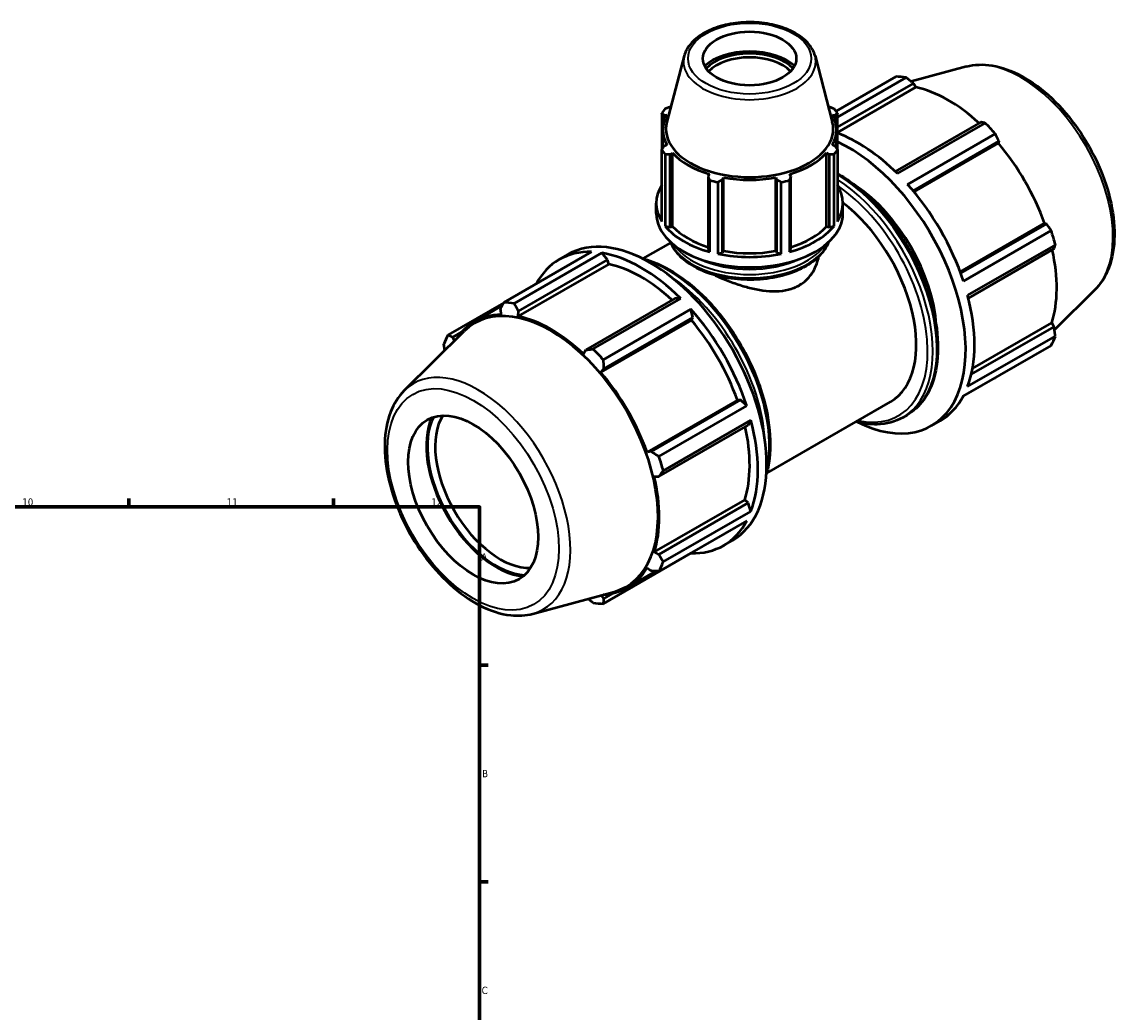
# Model space of a CAD drawing. Header units: millimetres. Extents: x 0 to 1041, y -3 to 942.
# Tile 8 of 8: x 664 to 1041, y 401 to 740. Entities that reach past the tile are written whole.
import ezdxf

# ---------------------------------------------------------------- set-up
doc = ezdxf.new("R2010")
doc.units = ezdxf.units.MM
for name, color, linetype, lineweight in [('Border (ISO)', 7, 'Continuous', 70), ('Visible (ISO)', 7, 'Continuous', 50), ('Visible Narrow (ISO)', 7, 'Continuous', 35)]:
    doc.layers.add(name, color=color, linetype=linetype, lineweight=lineweight)
doc.styles.add('Note Text (ISO)', font='tahoma.ttf')

# ---------------------------------------------------------------- blocks, each defined once
blk = doc.blocks.new('Borders Default Border')
at = {"layer": 'Border (ISO)'}
for p, q in [((700.83, 574), (700.83, 576.9)), ((770.92, 574), (770.92, 576.9)), ((821, 519.75), (823.9, 519.75)), ((821, 445.5), (823.9, 445.5))]:
    blk.add_line(p, q, dxfattribs=at)
at = {"layer": 'Border (ISO)', "flags": 128}
blk.add_lwpolyline([(20, 20), (20, 574), (821, 574), (821, 20), (20, 20)], dxfattribs=at)
at = {"layer": 'Border (ISO)', "color": 232, "true_color": 0xca0064, "char_height": 2.5, "attachment_point": 7, "style": 'Note Text (ISO)'}
for s, insert in [('10', (664.29, 574.35)), ('11', (734.37, 574.4)), ('12', (804.46, 574.4)), ('A', (821.59, 555.62)), ('B', (821.89, 481.37)), ('C', (821.73, 407.08))]:
    blk.add_mtext(s, dxfattribs=dict(at, insert=insert))

msp = doc.modelspace()

# ---------------------------------------------------------------- linework, layer by layer
at = {"layer": 'Visible (ISO)'}
for p, q in [((891.154, 728.489), (885.22, 705.925)), ((935.981, 728.489), (941.915, 705.925)), ((987.904, 724.822), (968.954, 719.683)), ((943.185, 709.546), (963.757, 721.392)), ((967.245, 721.054), (943.677, 707.482)), ((943.677, 704.014), (969.759, 719.033)), ((943.677, 702.277), (970.508, 717.728)), ((969.759, 719.033), (970.508, 717.728)), ((886.575, 711.077), (886.319, 711.077)), ((940.816, 711.077), (940.56, 711.077)), ((883.458, 708.808), (883.458, 696.329)), ((884.269, 708.228), (885.185, 708.317)), ((884.269, 706.171), (884.269, 708.228)), ((941.95, 708.317), (942.866, 708.228)), ((942.866, 708.228), (942.866, 706.171)), ((943.677, 696.329), (943.677, 708.808)), ((992.825, 705.75), (963.499, 688.862)), ((964.223, 688.153), (994.3, 705.474)), ((883.807, 696.874), (883.807, 703.164)), ((943.327, 696.874), (943.327, 703.164)), ((997.788, 701.795), (967.711, 684.475)), ((885.185, 698.01), (884.269, 697.589)), ((942.866, 697.589), (941.95, 698.01)), ((969.59, 682.299), (999.001, 699.235)), ((969.923, 681.898), (998.837, 698.549)), ((999.001, 699.235), (998.837, 698.549)), ((883.458, 671.761), (883.458, 696.329)), ((884.615, 694.72), (884.615, 670.152)), ((886.319, 694.74), (887.17, 695.25)), ((886.319, 669.832), (886.319, 694.74)), ((887.17, 670.087), (887.17, 695.25)), ((939.965, 670.087), (939.965, 695.25)), ((939.965, 695.25), (940.816, 694.74)), ((940.816, 694.74), (940.816, 669.832)), ((942.52, 670.152), (942.52, 694.72)), ((943.677, 696.329), (943.677, 671.761)), ((899.826, 687.962), (899.383, 687.217)), ((899.383, 687.217), (899.383, 662.309)), ((904.33, 686.037), (904.618, 686.819)), ((904.618, 661.656), (904.618, 686.819)), ((922.516, 661.656), (922.516, 686.819)), ((922.516, 686.819), (922.805, 686.037)), ((927.752, 687.217), (927.309, 687.962)), ((927.752, 662.309), (927.752, 687.217)), ((899.938, 661.328), (899.938, 685.896)), ((902.732, 685.23), (902.732, 660.661)), ((904.33, 661.129), (904.33, 686.037)), ((922.805, 686.037), (922.805, 661.129)), ((924.403, 660.661), (924.403, 685.23)), ((927.196, 685.896), (927.196, 661.328)), ((881.567, 674.512), (881.567, 678)), ((945.567, 674.512), (945.567, 678)), ((985.721, 654.53), (1014.638, 671.182)), ((1014.638, 671.182), (1015.312, 670.985)), ((884.615, 670.152), (886.319, 669.832)), ((886.319, 669.832), (887.17, 670.087)), ((939.965, 670.087), (940.816, 669.832)), ((940.816, 669.832), (942.52, 670.152)), ((1015.312, 670.985), (985.899, 654.048)), ((986.842, 651.338), (1016.919, 668.659)), ((877.132, 659.017), (886.547, 664.439)), ((1018.364, 663.794), (988.287, 646.474)), ((829.347, 643.991), (859.424, 661.311)), ((862.912, 660.973), (832.835, 643.652)), ((848.244, 658.682), (851.261, 660.419)), ((864.907, 658.653), (862.912, 660.973)), ((899.383, 662.309), (899.938, 661.328)), ((902.732, 660.661), (904.33, 661.129)), ((904.33, 661.129), (904.618, 661.656)), ((922.516, 661.656), (922.805, 661.129)), ((922.805, 661.129), (924.403, 660.661)), ((927.196, 661.328), (927.752, 662.309)), ((988.542, 645.482), (1017.87, 662.37)), ((865.267, 657.124), (834.281, 639.28)), ((834.31, 641.033), (864.907, 658.653)), ((865.267, 657.124), (864.907, 658.653)), ((887.973, 645.37), (857.376, 627.75)), ((859.89, 628.072), (889.967, 645.392)), ((889.967, 645.392), (887.973, 645.37)), ((1031.94, 648.353), (1018.043, 634.601)), ((829.284, 643.869), (810.216, 632.888)), ((819.232, 637.411), (828.792, 642.916)), ((828.134, 641.632), (828.298, 639.86)), ((834.281, 639.28), (834.31, 641.033)), ((893.455, 641.714), (863.378, 624.393)), ((894.149, 638.855), (893.455, 641.714)), ((893.596, 637.944), (862.61, 620.101)), ((863.553, 621.236), (894.149, 638.855)), ((893.596, 637.944), (894.149, 638.855)), ((795.195, 613.848), (815.726, 634.165)), ((811.823, 632.167), (814.947, 633.966)), ((1017.87, 635.702), (989.56, 619.399)), ((989.964, 621.365), (1017.116, 637.001)), ((1017.116, 637.001), (1017.87, 635.702)), ((812.409, 630.882), (811.823, 632.167)), ((988.287, 615.193), (1018.364, 632.513)), ((857.376, 627.75), (856.626, 626.412)), ((1016.919, 629.312), (986.842, 611.992)), ((862.61, 620.101), (863.553, 621.236)), ((986.776, 611.869), (997.788, 618.21)), ((909.396, 610.577), (878.411, 592.733)), ((910.46, 610.605), (879.863, 592.985)), ((882.509, 591.257), (912.587, 608.577)), ((910.46, 610.605), (909.396, 610.577)), ((912.587, 608.577), (910.46, 610.605)), ((919.425, 585.574), (961.876, 610.021)), ((914.031, 603.713), (883.954, 586.393)), ((913.018, 601.99), (914.031, 603.713)), ((966.151, 604.658), (967.527, 605.451)), ((975.874, 601.781), (978.891, 603.519)), ((882.422, 584.371), (913.018, 601.99)), ((879.863, 592.985), (878.411, 592.733)), ((880.889, 584.388), (882.422, 584.371)), ((911.875, 576.396), (880.889, 558.553)), ((913.018, 575.321), (882.422, 557.702)), ((913.018, 575.321), (911.875, 576.396)), ((914.031, 572.432), (913.018, 575.321)), ((883.954, 555.111), (914.031, 572.432)), ((912.587, 569.231), (882.509, 551.911)), ((904.635, 560.758), (907.652, 562.495)), ((863.378, 540.808), (893.455, 558.129)), ((882.422, 557.702), (880.889, 558.553)), ((893.455, 558.129), (893.491, 558.235)), ((871.675, 546.342), (881.431, 551.959)), ((878.411, 553.062), (879.863, 552.034)), ((839.231, 537.378), (867.108, 544.939)), ((863.553, 542.569), (862.714, 543.747)), ((866.754, 544.412), (863.553, 542.569))]:
    msp.add_line(p, q, dxfattribs=at)
for centre, major_axis, ratio in [((913.567, 727.571), (16, 0), 0.5758617), ((818.815, 576.536), (15.72, -27.297), 0.5780931)]:
    msp.add_ellipse(centre, major_axis=major_axis, ratio=ratio, dxfattribs=at)
for centre, major_axis, ratio, start_param, end_param in [((913.567, 719.532), (-18.09, 0), 0.5758617, 3.6965712, 5.7282067), ((913.567, 719.532), (-16.96, 0), 0.5758617, 3.6404087, 5.7843693), ((913.567, 718.747), (16, 0), 0.5758617, 0.4993452, 2.6422475), ((980.773, 669.801), (-28.195, 48.962), 0.5780931, 5.8451561, 5.9396837), ((981.681, 670.324), (26.222, -45.535), 0.5780931, 2.0696433, 2.6635608), ((913.567, 702.569), (-32, 0), 0.5758617, 5.8432224, 5.93775), ((913.567, 702.569), (32, 0), 0.5758617, 0.3454353, 0.4399629), ((913.567, 703.164), (-29.76, 0), 0.5758617, 5.9777527, 6.5886179), ((913.567, 703.453), (-28.67, 0), 0.5758617, 6.1329002, 9.5750631), ((913.567, 703.164), (29.76, 0), 0.5758617, 5.9777527, 6.5886179), ((980.773, 669.801), (28.195, -48.962), 0.5780931, 1.9181653, 2.0126929), ((950.695, 652.481), (28.195, -48.962), 0.5780931, 2.0126929, 2.5347103), ((947.678, 650.743), (28.195, -48.962), 0.5780931, 5.5691547, 8.7416313), ((981.681, 670.324), (26.222, -45.535), 0.5780931, 1.2672974, 1.8781627), ((913.567, 702.569), (-32, 0), 0.5758617, 0.3454353, 0.4399629), ((913.567, 703.164), (29.76, 0), 0.5758617, 3.6215582, 4.2324234), ((913.567, 703.164), (29.76, 0), 0.5758617, 5.1923545, 5.8032198), ((913.567, 702.569), (32, 0), 0.5758617, 5.8432224, 5.93775), ((913.567, 703.164), (29.76, 0), 0.5758617, 4.4069564, 5.0178216), ((913.567, 678), (-32, 0), 0.5758617, 5.93775, 6.6286206), ((913.567, 702.569), (32, 0), 0.5758617, 4.2724261, 4.3669537), ((913.567, 702.569), (32, 0), 0.5758617, 5.0578243, 5.1523519), ((913.567, 678), (32, 0), 0.5758617, 5.93775, 6.6286206), ((947.678, 650.743), (21.146, -36.721), 0.5780931, 0.8604453, 2.2811474), ((950.695, 652.481), (28.195, -48.962), 0.5780931, 1.2272947, 1.9181653), ((940.73, 646.742), (21.146, -36.721), 0.5780931, 0, 2.196001), ((913.567, 674.512), (-32, 0), 0.5758617, 0, 3.1415927), ((913.567, 678), (32, 0), 0.5758617, 3.5815555, 4.2724261), ((913.567, 678), (29.76, 0), 0.5758617, 3.6215582, 4.2155561), ((913.567, 678), (32, 0), 0.5758617, 5.1523519, 5.8432224), ((913.567, 678), (29.76, 0), 0.5758617, 5.2092219, 5.8032198), ((980.773, 669.801), (28.195, -48.962), 0.5780931, 1.1327672, 1.2272947), ((879.457, 611.457), (-28.195, 48.962), 0.5780931, 3.1415927, 6.2831853), ((876.44, 609.72), (-28.195, 48.962), 0.5780931, 5.9396837, 6.6266869), ((876.44, 609.72), (28.195, -48.962), 0.5780931, 2.0126929, 2.7035635), ((913.567, 678), (32, 0), 0.5758617, 4.3669537, 5.0578243), ((913.567, 678), (29.76, 0), 0.5758617, 4.4069564, 5.0178216), ((981.681, 670.324), (26.222, -45.535), 0.5780931, 0.4818993, 1.0759774), ((876.44, 609.72), (-26.222, 45.535), 0.5780931, 5.211236, 5.8051535), ((950.695, 652.481), (28.195, -48.962), 0.5780931, 0.4418966, 1.1327672), ((845.346, 591.814), (-25.987, 45.127), 0.5780931, 2.9904271, 6.4343509), ((846.362, 592.399), (-28.195, 48.962), 0.5780931, 5.8451561, 5.9396837), ((876.44, 609.72), (28.195, -48.962), 0.5780931, 1.2272947, 1.9181653), ((845.454, 591.876), (-26.222, 45.535), 0.5780931, 5.9796864, 6.5634739), ((845.454, 591.876), (-26.222, 45.535), 0.5780931, 5.1942882, 5.8051535), ((876.44, 609.72), (-26.222, 45.535), 0.5780931, 4.4088901, 5.0197553), ((846.362, 592.399), (-28.195, 48.962), 0.5780931, 0.347369, 0.4418966), ((980.773, 669.801), (28.195, -48.962), 0.5780931, 0.347369, 0.4418966), ((846.362, 592.399), (28.195, -48.962), 0.5780931, 1.9181653, 2.0126929), ((845.454, 591.876), (-26.222, 45.535), 0.5780931, 4.4088901, 5.0197553), ((950.695, 652.481), (28.195, -48.962), 0.5780931, 0, 0.347369), ((826.711, 581.083), (16.904, -29.354), 0.5780931, 3.5291932, 5.8955847), ((826.711, 581.083), (-16.663, 28.935), 0.5780931, 0.3602848, 2.7813079), ((828.048, 581.853), (15.72, -27.297), 0.5780931, 3.4384629, 5.9863151), ((876.44, 609.72), (28.195, -48.962), 0.5780931, 0.4418966, 1.1327672), ((876.44, 609.72), (-26.222, 45.535), 0.5780931, 3.6234919, 4.2175701), ((846.362, 592.399), (28.195, -48.962), 0.5780931, 1.1327672, 1.2272947), ((845.454, 591.876), (-26.222, 45.535), 0.5780931, 3.6234919, 4.2343571), ((876.44, 609.72), (28.195, -48.962), 0.5780931, 5.9396837, 6.6305543), ((846.362, 592.399), (28.195, -48.962), 0.5780931, 0.347369, 0.4418966), ((845.454, 591.876), (26.222, -45.535), 0.5780931, 6.0028967, 6.5905516), ((846.362, 592.399), (28.195, -48.962), 0.5780931, 5.8451561, 5.9396837)]:
    msp.add_ellipse(centre, major_axis=major_axis, ratio=ratio, start_param=start_param, end_param=end_param, dxfattribs=at)
for points, knots in [([(935.981, 728.489), (935.613, 729.891), (934.899, 731.226), (932.827, 733.77), (931.409, 734.958), (928.006, 737.033), (925.997, 737.905), (921.638, 739.218), (919.29, 739.66), (914.493, 740.081), (912.045, 740.062), (907.279, 739.568), (904.961, 739.093), (900.67, 737.718), (898.7, 736.818), (895.312, 734.647), (893.893, 733.376), (892.053, 730.873), (891.474, 729.706), (891.154, 728.489)], [5.6480723, 5.6480723, 5.6480723, 5.6480723, 5.936457, 5.936457, 6.2546872, 6.2546872, 6.5864196, 6.5864196, 6.9174203, 6.9174203, 7.2467586, 7.2467586, 7.5761745, 7.5761745, 7.9073409, 7.9073409, 8.2388093, 8.2388093, 8.4890947, 8.4890947, 8.4890947, 8.4890947]), ([(987.904, 724.822), (990.67, 725.572), (993.658, 725.667), (1000.054, 724.629), (1003.482, 723.378), (1010.377, 719.609), (1013.842, 717.038), (1020.371, 710.892), (1023.433, 707.318), (1028.863, 699.544), (1031.233, 695.347), (1035.064, 686.725), (1036.525, 682.301), (1038.38, 673.626), (1038.77, 669.377), (1038.373, 661.462), (1037.586, 657.791), (1035.111, 652.209), (1033.693, 650.087), (1031.94, 648.353)], [5.6508865, 5.6508865, 5.6508865, 5.6508865, 5.9396218, 5.9396218, 6.2578392, 6.2578392, 6.5894607, 6.5894607, 6.9204191, 6.9204191, 7.2497497, 7.2497497, 7.579163, 7.579163, 7.9102965, 7.9102965, 8.2416217, 8.2416217, 8.4901479, 8.4901479, 8.4901479, 8.4901479]), ([(943.677, 688.267), (945.508, 687.209), (947.333, 685.988), (952.827, 681.804), (956.409, 678.36), (962.991, 670.574), (965.991, 666.235), (971.118, 657.094), (973.244, 652.294), (976.411, 642.704), (977.45, 637.915), (978.324, 628.815), (978.157, 624.506), (976.594, 616.816), (975.203, 613.43), (971.674, 608.502), (969.745, 606.728), (967.527, 605.451)], [6.2846541, 6.2846541, 6.2846541, 6.2846541, 6.4424578, 6.4424578, 6.7666833, 6.7666833, 7.0901839, 7.0901839, 7.4134007, 7.4134007, 7.7369762, 7.7369762, 8.0612676, 8.0612676, 8.384226, 8.384226, 8.6413135, 8.6413135, 8.6413135, 8.6413135]), ([(886.422, 664.755), (886.589, 664.313), (886.786, 663.877), (887.895, 661.766), (889.211, 660.204), (892.62, 657.356), (894.751, 656.085), (899.578, 654.008), (902.277, 653.204), (907.953, 652.142), (910.928, 651.882), (916.863, 651.923), (919.821, 652.224), (925.439, 653.36), (928.097, 654.197), (932.854, 656.341), (934.95, 657.65), (938.336, 660.634), (939.635, 662.309), (940.541, 664.321), (940.631, 664.537), (940.713, 664.755)], [2.5712333, 2.5712333, 2.5712333, 2.5712333, 2.6500489, 2.6500489, 2.9595188, 2.9595188, 3.2851826, 3.2851826, 3.61278, 3.61278, 3.9390847, 3.9390847, 4.2648453, 4.2648453, 4.5912317, 4.5912317, 4.9188917, 4.9188917, 5.2439512, 5.2439512, 5.2827483, 5.2827483, 5.2827483, 5.2827483]), ([(876.685, 659.133), (877.922, 658.822), (879.173, 658.423), (884.165, 656.504), (887.963, 654.323), (895.344, 648.701), (898.926, 645.258), (905.508, 637.472), (908.508, 633.133), (913.634, 623.991), (915.761, 619.192), (918.928, 609.601), (919.967, 604.813), (920.841, 595.713), (920.674, 591.404), (919.722, 586.722), (919.526, 585.914), (919.301, 585.13)], [6.0100055, 6.0100055, 6.0100055, 6.0100055, 6.1190089, 6.1190089, 6.4424578, 6.4424578, 6.7666833, 6.7666833, 7.0901839, 7.0901839, 7.4134007, 7.4134007, 7.7369762, 7.7369762, 8.0612676, 8.0612676, 8.1310289, 8.1310289, 8.1310289, 8.1310289]), ([(930.538, 649.879), (931.635, 650.511), (932.65, 651.307), (934.422, 653.179), (935.178, 654.254), (936.385, 656.571), (936.837, 657.814), (937.183, 659.29), (937.228, 659.505), (937.27, 659.72)], [0, 0, 0, 0, 0.4655703, 0.4655703, 0.9311407, 0.9311407, 1.396711, 1.396711, 1.4758108, 1.4758108, 1.4758108, 1.4758108]), ([(901.029, 653.655), (902.13, 653.129), (903.29, 652.609), (905.962, 651.491), (907.495, 650.904), (910.56, 649.856), (912.092, 649.396), (915.05, 648.649), (916.585, 648.334), (919.647, 647.916), (921.176, 647.812), (924.127, 647.89), (925.553, 648.072), (928.21, 648.75), (929.441, 649.247), (930.538, 649.879)], [11.6994425, 11.6994425, 11.6994425, 11.6994425, 12.0730291, 12.0730291, 12.536328, 12.536328, 12.9996269, 12.9996269, 13.4651972, 13.4651972, 13.9307676, 13.9307676, 14.3963379, 14.3963379, 14.8619083, 14.8619083, 14.8619083, 14.8619083]), ([(795.195, 613.848), (793.158, 611.833), (791.576, 609.296), (789.263, 603.243), (788.625, 599.65), (788.424, 591.794), (788.908, 587.507), (790.947, 578.775), (792.501, 574.333), (796.5, 565.734), (798.94, 561.578), (804.474, 553.937), (807.567, 550.453), (814.139, 544.494), (817.619, 542.024), (824.664, 538.395), (828.233, 537.233), (834.303, 536.571), (836.85, 536.733), (839.231, 537.378)], [0.9346301, 0.9346301, 0.9346301, 0.9346301, 1.2233654, 1.2233654, 1.5415828, 1.5415828, 1.8732043, 1.8732043, 2.2041627, 2.2041627, 2.5334933, 2.5334933, 2.8629066, 2.8629066, 3.1940401, 3.1940401, 3.5253653, 3.5253653, 3.7738915, 3.7738915, 3.7738915, 3.7738915]), ([(966.151, 604.658), (963.522, 603.145), (960.495, 602.336), (954.928, 602.201), (952.492, 602.516), (950.003, 603.183)], [2.3581282, 2.3581282, 2.3581282, 2.3581282, 2.66277938, 2.66277938, 2.88151929, 2.88151929, 2.88151929, 2.88151929])]:
    msp.add_open_spline(points, degree=3, knots=knots, dxfattribs=at)
for points, weights in [([(969.759, 719.033), (968.532, 720.026), (967.245, 721.054)], [1.00085067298, 1.00083383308, 1]), ([(884.615, 710.417), (885.484, 710.757), (886.319, 711.077)], [1, 1.00114230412, 1.00146772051]), ([(940.816, 711.077), (941.651, 710.757), (942.52, 710.417)], [1.00146772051, 1.00114230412, 1]), ([(884.269, 708.228), (883.872, 708.516), (883.458, 708.808)], [1.00146772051, 1.00114230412, 1]), ([(943.677, 708.808), (943.263, 708.516), (942.866, 708.228)], [1, 1.00114230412, 1.00146772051]), ([(994.3, 705.474), (993.553, 705.618), (992.825, 705.75)], [1, 1.00083383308, 1.00085067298]), ([(999.001, 699.235), (998.412, 700.492), (997.788, 701.795)], [1.00085067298, 1.00083383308, 1]), ([(883.458, 696.329), (883.872, 696.975), (884.269, 697.589)], [1, 1.00114230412, 1.00146772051]), ([(942.866, 697.589), (943.263, 696.975), (943.677, 696.329)], [1.00146772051, 1.00114230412, 1]), ([(886.319, 694.74), (885.484, 694.734), (884.615, 694.72)], [1.00146772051, 1.00114230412, 1]), ([(942.52, 694.72), (941.651, 694.734), (940.816, 694.74)], [1, 1.00114230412, 1.00146772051]), ([(899.938, 685.896), (899.655, 686.573), (899.383, 687.217)], [1, 1.00114230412, 1.00146772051]), ([(927.752, 687.217), (927.48, 686.573), (927.196, 685.896)], [1.00146772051, 1.00114230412, 1]), ([(904.33, 686.037), (903.547, 685.645), (902.732, 685.23)], [1.00146772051, 1.00114230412, 1]), ([(924.403, 685.23), (923.588, 685.645), (922.805, 686.037)], [1, 1.00114230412, 1.00146772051]), ([(1016.919, 668.659), (1016.104, 669.849), (1015.312, 670.985)], [1, 1.00083383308, 1.00085067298]), ([(1017.87, 662.37), (1018.117, 663.071), (1018.364, 663.794)], [1.00085067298, 1.00083383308, 1]), ([(828.134, 641.632), (828.723, 642.784), (829.347, 643.991)], [1.00085067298, 1.00083383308, 1]), ([(832.835, 643.652), (833.582, 642.313), (834.31, 641.033)], [1, 1.00083383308, 1.00085067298]), ([(1018.364, 632.513), (1018.117, 634.143), (1017.87, 635.702)], [1, 1.00083383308, 1.00085067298]), ([(809.092, 627.6), (808.931, 628.628), (808.771, 629.688)], [1.00073863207, 1.0005417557, 1]), ([(810.216, 632.888), (811.031, 632.517), (811.823, 632.167)], [1, 1.00083383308, 1.00085067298]), ([(857.376, 627.75), (858.603, 627.905), (859.89, 628.072)], [1.00085067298, 1.00083383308, 1]), ([(863.378, 624.393), (863.462, 622.779), (863.553, 621.236)], [1, 1.00083383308, 1.00085067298]), ([(997.788, 618.21), (997.82, 618.271), (997.851, 618.332)], [1, 1.00004204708, 1.0000820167]), ([(879.863, 592.985), (881.154, 592.136), (882.509, 591.257)], [1.00085067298, 1.00083383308, 1]), ([(883.954, 586.393), (883.167, 585.358), (882.422, 584.371)], [1, 1.00083383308, 1.00085067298]), ([(882.422, 557.702), (883.167, 556.43), (883.954, 555.111)], [1.00085067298, 1.00083383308, 1]), ([(882.509, 551.911), (881.154, 551.971), (879.863, 552.034)], [1, 1.00083383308, 1.00085067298]), ([(859.89, 541.147), (859.021, 541.84), (858.181, 542.518)], [1, 1.00056247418, 1.00075318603]), ([(863.553, 542.569), (863.462, 541.704), (863.378, 540.808)], [1.00085067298, 1.00083383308, 1])]:
    msp.add_rational_spline(points, weights, degree=2, dxfattribs=at)
at = {"layer": 'Visible Narrow (ISO)'}
for centre, major_axis, ratio in [((913.567, 727.571), (21.104, 0), 0.5758617), ((818.815, 576.536), (20.734, -36.006), 0.5780931)]:
    msp.add_ellipse(centre, major_axis=major_axis, ratio=ratio, dxfattribs=at)
for centre, major_axis, ratio, start_param, end_param in [((913.567, 726.535), (-22.669, 0), 0.5758617, 6.1329002, 9.5750631), ((1006.556, 684.649), (-22.272, 38.676), 0.5780931, 3.2927583, 6.1320197), ((942.997, 648.048), (24.53, -42.597), 0.5780931, 0, 2.3385654), ((941.621, 647.255), (24.53, -42.597), 0.5780931, 0, 2.2989295), ((940.73, 646.742), (23.901, -41.505), 0.5780931, 5.7983418, 8.5484335), ((913.567, 668.468), (27.84, 0), 0.5758617, 3.3813138, 6.0434641), ((913.567, 669.623), (-27.84, 0), 0.5758617, 0.3834657, 2.758127), ((885.514, 614.945), (24.53, -42.597), 0.5780931, 0.5583966, 2.583196), ((913.567, 670.653), (-26.58, 0), 0.5758617, 0.8714358, 2.2701569), ((884.138, 614.153), (-24.53, 42.597), 0.5780931, 3.9892684, 5.4355095), ((820.579, 577.552), (-22.272, 38.676), 0.5780931, 2.9904271, 6.4343509)]:
    msp.add_ellipse(centre, major_axis=major_axis, ratio=ratio, start_param=start_param, end_param=end_param, dxfattribs=at)

# ---------------------------------------------------------------- block references
msp.add_blockref('Borders Default Border', (0, 0))

doc.saveas('drawing.dxf')
